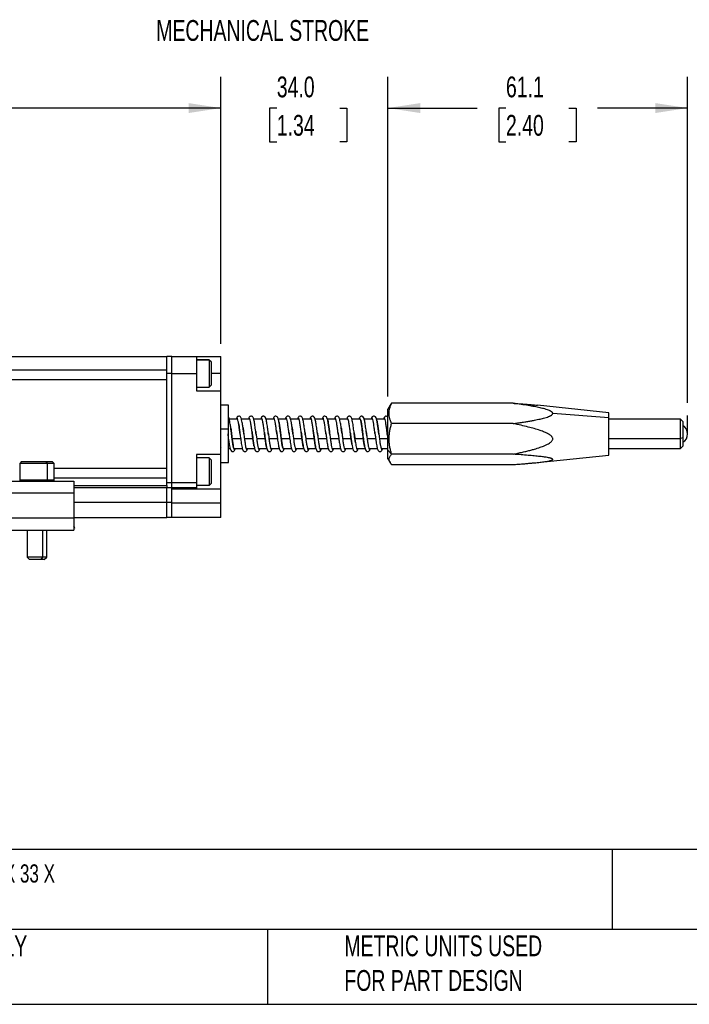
# Model space of a CAD drawing. Header units: millimetres. Extents: x 13 to 546, y 13 to 419.
# Tile 2 of 11: x 191 to 327, y 13 to 213. Entities that reach past the tile are written whole.
import ezdxf

# ---------------------------------------------------------------- set-up
doc = ezdxf.new("R2010")
doc.units = ezdxf.units.MM
doc.header["$LTSCALE"] = 2
doc.layers.add('DIMENSIONS', color=140, linetype='Continuous', lineweight=25)
doc.layers.add('TEXT', color=140, linetype='Continuous', lineweight=25)
doc.styles.add('SLDTEXTSTYLE0', font='TXT', dxfattribs={"width": 0.7})
doc.dimstyles.new('SLDDIMSTYLE0', dxfattribs={"dimtxt": 4.316016, "dimasz": 6.604, "dimexe": 0, "dimexo": 0.0625, "dimgap": 1.079004, "dimtad": 0, "dimtih": 1, "dimtoh": 1, "dimrnd": 1e-09, "dimzin": 12, "dimdsep": 46, "dimtxsty": 'SLDTEXTSTYLE0', "dimsah": 1, "dimcen": 0.09, "dimadec": 0, "dimazin": 3, "dimtfac": 1, "dimtofl": 0, "dimtmove": 0, "dimatfit": 3, "dimfxl": 0, "dimfrac": 2, "dimtolj": 1, "dimtzin": 12, "dimarcsym": 0})
doc.dimstyles.new('SLDDIMSTYLE1', dxfattribs={"dimtxt": 4.316016, "dimasz": 6.604, "dimexe": 0, "dimexo": 0.0625, "dimgap": 1.079004, "dimtad": 0, "dimtih": 1, "dimtoh": 1, "dimrnd": 1e-09, "dimzin": 4, "dimdsep": 46, "dimtxsty": 'SLDTEXTSTYLE0', "dimsah": 1, "dimcen": 0.09, "dimadec": 0, "dimazin": 1, "dimtfac": 1, "dimtmove": 0, "dimatfit": 0, "dimfxl": 0, "dimfrac": 2, "dimtolj": 1, "dimtzin": 12, "dimarcsym": 0})
doc.dimstyles.new('SLDDIMSTYLE2', dxfattribs={"dimtxt": 4.316016, "dimasz": 6.604, "dimexe": 0, "dimexo": 0.0625, "dimgap": 1.079004, "dimtad": 0, "dimtih": 1, "dimtoh": 1, "dimrnd": 1e-09, "dimzin": 4, "dimdsep": 46, "dimtxsty": 'SLDTEXTSTYLE0', "dimsah": 1, "dimcen": 0.09, "dimadec": 0, "dimazin": 1, "dimtfac": 1, "dimtofl": 0, "dimtmove": 0, "dimatfit": 3, "dimfxl": 0, "dimfrac": 2, "dimtolj": 1, "dimtzin": 12, "dimarcsym": 0})

# ---------------------------------------------------------------- blocks, each defined once
blk = doc.blocks.new('_D')
at = {"layer": 'DIMENSIONS'}
for p, q in [((265.82, 136.5), (265.82, 201.63)), ((326.88, 135.2), (326.88, 201.63)), ((265.82, 195.28), (284.02, 195.28)), ((289.87, 195.28), (288.42, 195.28)), ((288.42, 195.28), (288.42, 188.42)), ((302.7, 195.28), (304.15, 195.28)), ((304.15, 195.28), (304.15, 188.42)), ((326.88, 195.28), (308.54, 195.28)), ((288.42, 188.42), (289.87, 188.42)), ((304.15, 188.42), (302.7, 188.42))]:
    blk.add_line(p, q, dxfattribs=at)
for points in [[(265.82, 195.28), (272.43, 194.26), (272.43, 196.29)], [(326.88, 195.28), (320.28, 196.29), (320.28, 194.26)]]:
    blk.add_solid(points, dxfattribs=at)
at = {"layer": 'DIMENSIONS', "char_height": 4.233, "attachment_point": 1, "style": 'SLDTEXTSTYLE0'}
for s, insert in [('61.1', (289.87, 201.7)), ('2.40', (289.87, 193.88))]:
    blk.add_mtext(s, dxfattribs=dict(at, insert=insert))
blk = doc.blocks.new('_D_3')
at = {"layer": 'DIMENSIONS'}
for p, q in [((104.82, 147.24), (104.82, 201.63)), ((231.82, 147.24), (231.82, 201.63)), ((104.82, 195.28), (152.25, 195.28)), ((158.1, 195.28), (156.65, 195.28)), ((156.65, 195.28), (156.65, 188.42)), ((170.93, 195.28), (172.38, 195.28)), ((172.38, 195.28), (172.38, 188.42)), ((231.82, 195.28), (176.78, 195.28)), ((156.65, 188.42), (158.1, 188.42)), ((172.38, 188.42), (170.93, 188.42))]:
    blk.add_line(p, q, dxfattribs=at)
for points in [[(104.82, 195.28), (111.43, 194.26), (111.43, 196.29)], [(231.82, 195.28), (225.22, 196.29), (225.22, 194.26)]]:
    blk.add_solid(points, dxfattribs=at)
at = {"layer": 'DIMENSIONS', "char_height": 4.233, "attachment_point": 1, "style": 'SLDTEXTSTYLE0'}
for s, insert in [('127.0', (156.31, 201.7)), ('5.00', (158.1, 193.88))]:
    blk.add_mtext(s, dxfattribs=dict(at, insert=insert))
blk = doc.blocks.new('_D_4')
at = {"layer": 'DIMENSIONS'}
for p, q in [((231.82, 147.24), (231.82, 201.63)), ((265.82, 136.5), (265.82, 201.63)), ((231.82, 195.28), (219.12, 195.28)), ((243.19, 195.28), (241.74, 195.28)), ((241.74, 195.28), (241.74, 188.42)), ((256.02, 195.28), (257.47, 195.28)), ((257.47, 195.28), (257.47, 188.42)), ((265.82, 195.28), (278.52, 195.28)), ((241.74, 188.42), (243.19, 188.42)), ((257.47, 188.42), (256.02, 188.42))]:
    blk.add_line(p, q, dxfattribs=at)
for points in [[(231.82, 195.28), (225.22, 196.29), (225.22, 194.26)], [(265.82, 195.28), (272.43, 194.26), (272.43, 196.29)]]:
    blk.add_solid(points, dxfattribs=at)
at = {"layer": 'DIMENSIONS', "char_height": 4.233, "attachment_point": 1, "style": 'SLDTEXTSTYLE0'}
for s, insert in [('34.0', (243.19, 201.7)), ('1.34', (243.19, 193.88))]:
    blk.add_mtext(s, dxfattribs=dict(at, insert=insert))

msp = doc.modelspace()

# ---------------------------------------------------------------- linework, layer by layer
for p, q in [((115.824, 144.699), (220.824, 144.699)), ((220.824, 142.043), (220.824, 144.699)), ((221.824, 144.699), (220.824, 144.699)), ((221.824, 141.199), (221.824, 144.699)), ((221.824, 144.699), (226.824, 144.699)), ((221.824, 141.199), (221.824, 144.699)), ((226.824, 144.699), (226.824, 141.199)), ((226.824, 144.699), (231.824, 144.699)), ((231.824, 141.199), (231.824, 144.699)), ((229.424, 143.999), (226.824, 143.999)), ((229.424, 143.951), (226.824, 143.951)), ((229.824, 143.599), (229.424, 143.999)), ((229.424, 143.999), (229.424, 143.951)), ((229.424, 143.951), (229.424, 138.399)), ((229.824, 143.558), (229.424, 143.951)), ((229.824, 143.599), (229.824, 143.558)), ((229.824, 143.558), (229.824, 138.799)), ((220.824, 141.899), (115.824, 141.899)), ((220.824, 141.199), (220.824, 142.043)), ((220.824, 118.899), (220.824, 141.199)), ((221.824, 141.199), (220.824, 141.199)), ((221.824, 118.899), (221.824, 141.199)), ((221.824, 141.199), (226.824, 141.199)), ((221.824, 118.899), (221.824, 141.199)), ((226.824, 141.199), (226.824, 137.699)), ((231.824, 141.199), (229.824, 141.199)), ((231.824, 137.699), (231.824, 141.199)), ((220.824, 139.899), (115.824, 139.899)), ((229.424, 138.399), (229.824, 138.799)), ((226.824, 138.399), (229.424, 138.399)), ((226.824, 137.699), (231.824, 137.699)), ((231.824, 124.699), (231.824, 137.699)), ((233.324, 134.749), (231.824, 134.749)), ((233.324, 129.957), (233.324, 134.749)), ((266.275, 134.736), (265.824, 133.956)), ((266.571, 135.14), (266.287, 134.729)), ((291.312, 135.14), (266.571, 135.14)), ((310.824, 133.199), (296.27, 134.728)), ((265.824, 125.605), (265.824, 133.956)), ((310.824, 132.162), (299.407, 133.072)), ((310.824, 132.162), (310.824, 133.199)), ((235.146, 131.899), (233.499, 131.899)), ((237.646, 131.899), (236.001, 131.899)), ((240.146, 131.899), (238.494, 131.899)), ((240.276, 131.765), (240.274, 131.749)), ((242.646, 131.899), (240.998, 131.899)), ((245.146, 131.899), (243.495, 131.899)), ((247.646, 131.899), (246.001, 131.899)), ((250.146, 131.899), (248.482, 131.899)), ((252.646, 131.899), (251, 131.899)), ((255.146, 131.899), (253.493, 131.899)), ((257.646, 131.899), (256.003, 131.899)), ((260.146, 131.899), (258.494, 131.899)), ((262.646, 131.899), (260.991, 131.899)), ((265.146, 131.899), (263.491, 131.899)), ((291.312, 131.004), (266.571, 131.004)), ((310.824, 124.599), (310.824, 132.162)), ((325.394, 131.899), (310.824, 131.899)), ((325.894, 131.399), (325.394, 131.899)), ((325.394, 127.947), (325.394, 131.899)), ((325.894, 131.399), (325.894, 128.106)), ((231.824, 129.957), (233.324, 129.957)), ((233.324, 123.049), (233.324, 129.957)), ((233.962, 129.027), (233.899, 129.52)), ((233.989, 128.805), (233.962, 129.027)), ((236.461, 129.034), (236.345, 129.932)), ((236.475, 128.918), (236.461, 129.034)), ((238.15, 129.32), (238.192, 128.973)), ((238.192, 128.973), (238.287, 128.242)), ((238.957, 129.063), (238.91, 129.417)), ((238.996, 128.749), (238.957, 129.063)), ((240.669, 129.161), (240.694, 128.96)), ((240.694, 128.96), (240.725, 128.719)), ((241.507, 128.663), (241.459, 129.05)), ((243.124, 129.522), (243.197, 128.94)), ((243.238, 128.611), (243.183, 129.055)), ((243.961, 129.03), (243.909, 129.442)), ((243.99, 128.795), (243.961, 129.03)), ((245.656, 129.268), (245.697, 128.939)), ((245.708, 128.845), (245.656, 129.268)), ((246.461, 129.03), (246.353, 129.869)), ((246.485, 128.836), (246.461, 129.03)), ((248.161, 129.229), (248.193, 128.972)), ((248.193, 128.972), (248.295, 128.175)), ((248.957, 129.062), (248.922, 129.324)), ((249, 128.722), (248.957, 129.062)), ((250.604, 129.688), (250.694, 128.964)), ((250.694, 128.964), (250.737, 128.625)), ((251.52, 128.562), (251.458, 129.054)), ((253.137, 129.421), (253.196, 128.943)), ((253.961, 129.034), (253.92, 129.358)), ((253.99, 128.8), (253.961, 129.034)), ((255.657, 129.265), (255.697, 128.936)), ((255.697, 128.936), (255.734, 128.659)), ((256.462, 129.027), (256.363, 129.798)), ((258.171, 129.151), (258.193, 128.969)), ((258.193, 128.969), (258.304, 128.11)), ((260.665, 129.195), (260.693, 128.968)), ((260.693, 128.968), (260.748, 128.538)), ((261.419, 129.376), (261.473, 128.938)), ((261.53, 128.482), (261.458, 129.058)), ((263.152, 129.296), (263.196, 128.945)), ((263.961, 129.035), (263.931, 129.265)), ((263.987, 128.824), (263.961, 129.035)), ((265.619, 129.571), (265.697, 128.935)), ((265.697, 128.935), (265.746, 128.57)), ((265.746, 128.57), (265.824, 127.987)), ((234.099, 127.947), (235.832, 127.947)), ((236.595, 127.947), (238.323, 127.947)), ((239.097, 127.947), (240.823, 127.947)), ((241.598, 127.947), (243.327, 127.947)), ((244.099, 127.947), (245.831, 127.947)), ((246.595, 127.947), (248.323, 127.947)), ((249.098, 127.947), (250.823, 127.947)), ((251.599, 127.947), (253.323, 127.947)), ((254.099, 127.947), (255.83, 127.947)), ((256.595, 127.947), (258.323, 127.947)), ((259.099, 127.947), (260.823, 127.947)), ((261.599, 127.947), (263.323, 127.947)), ((264.099, 127.947), (265.824, 127.947)), ((310.824, 127.947), (325.394, 127.947)), ((325.894, 128.106), (325.394, 127.947)), ((325.394, 125.899), (325.394, 127.947)), ((325.394, 125.899), (325.894, 126.399)), ((325.894, 128.106), (325.894, 126.399)), ((226.824, 124.699), (226.824, 118.899)), ((231.824, 124.699), (226.824, 124.699)), ((231.824, 117.734), (231.824, 124.699)), ((231.906, 126.028), (231.908, 126.045)), ((233.324, 125.899), (233.686, 125.899)), ((234.536, 125.899), (236.18, 125.899)), ((237.036, 125.899), (238.679, 125.899)), ((239.536, 125.899), (241.186, 125.899)), ((241.905, 126.026), (241.911, 126.041)), ((242.036, 125.899), (243.687, 125.899)), ((244.536, 125.899), (246.182, 125.899)), ((247.036, 125.899), (248.673, 125.899)), ((249.536, 125.899), (251.188, 125.899)), ((252.036, 125.899), (253.688, 125.899)), ((254.536, 125.899), (256.181, 125.899)), ((257.036, 125.899), (258.675, 125.899)), ((259.536, 125.899), (261.189, 125.899)), ((262.036, 125.899), (263.688, 125.899)), ((264.536, 125.899), (265.824, 125.899)), ((265.824, 125.605), (266.571, 124.763)), ((265.824, 123.841), (265.824, 125.605)), ((291.312, 124.763), (266.571, 124.763)), ((296.27, 123.069), (310.824, 124.599)), ((310.824, 125.899), (325.394, 125.899)), ((191.224, 123.299), (190.824, 122.899)), ((190.824, 122.899), (190.824, 119.499)), ((196.416, 122.899), (190.824, 122.899)), ((191.224, 123.299), (196.177, 123.299)), ((196.177, 123.299), (196.416, 122.899)), ((196.177, 123.299), (197.424, 123.299)), ((196.416, 122.899), (196.416, 119.499)), ((197.824, 122.899), (196.416, 122.899)), ((197.824, 122.899), (197.424, 123.299)), ((197.824, 119.499), (197.824, 122.899)), ((229.424, 123.998), (226.824, 123.998)), ((229.424, 123.998), (229.424, 118.399)), ((229.824, 123.598), (229.424, 123.998)), ((229.824, 123.598), (229.824, 118.799)), ((231.824, 123.049), (233.324, 123.049)), ((265.824, 123.841), (266.275, 123.062)), ((266.571, 122.657), (291.312, 122.657)), ((197.824, 121.899), (220.824, 121.899)), ((186.824, 119.299), (201.824, 119.299)), ((190.824, 119.499), (191.024, 119.299)), ((196.416, 119.499), (190.824, 119.499)), ((196.296, 119.299), (196.416, 119.499)), ((197.824, 119.499), (196.416, 119.499)), ((197.624, 119.299), (197.824, 119.499)), ((220.824, 119.899), (197.824, 119.899)), ((201.824, 119.299), (201.824, 116.799)), ((201.824, 118.399), (220.824, 118.399)), ((221.824, 118.899), (220.824, 118.899)), ((220.824, 118.463), (220.824, 118.899)), ((220.824, 118.399), (220.824, 118.463)), ((220.824, 118.399), (220.824, 117.899)), ((226.824, 118.899), (221.824, 118.899)), ((221.824, 117.899), (221.824, 118.899)), ((221.824, 117.899), (221.824, 118.899)), ((226.824, 118.899), (226.824, 117.899)), ((229.424, 118.399), (226.824, 118.399)), ((229.824, 118.799), (229.424, 118.399)), ((201.824, 116.799), (186.824, 116.799)), ((220.824, 117.899), (201.824, 117.899)), ((201.824, 116.799), (201.824, 111.799)), ((221.824, 117.899), (220.824, 117.899)), ((220.824, 114.899), (220.824, 117.899)), ((226.824, 117.899), (221.824, 117.899)), ((221.824, 117.734), (221.824, 117.899)), ((221.824, 117.734), (226.824, 117.734)), ((221.824, 114.899), (221.824, 117.734)), ((226.824, 117.899), (226.824, 117.734)), ((226.824, 117.734), (231.824, 117.734)), ((231.824, 114.873), (231.824, 117.734)), ((220.824, 114.899), (201.824, 114.899)), ((220.824, 111.899), (220.824, 114.899)), ((221.824, 114.899), (220.824, 114.899)), ((221.824, 111.899), (221.824, 114.899)), ((221.824, 111.873), (221.824, 114.873)), ((221.824, 114.873), (231.824, 114.873)), ((231.824, 111.873), (231.824, 114.873)), ((186.824, 111.799), (201.824, 111.799)), ((201.824, 111.899), (220.824, 111.899)), ((201.824, 111.799), (201.824, 109.299)), ((221.824, 111.899), (220.824, 111.899)), ((231.824, 111.873), (221.824, 111.873)), ((186.824, 109.299), (201.824, 109.299)), ((192.324, 109.299), (192.324, 103.799)), ((195.52, 103.799), (195.52, 109.299)), ((196.324, 103.799), (196.324, 109.299)), ((201.194, 109.299), (201.245, 109.232)), ((201.245, 109.232), (201.332, 109.299)), ((202.038, 109.841), (201.824, 110.119)), ((201.824, 109.677), (202.038, 109.841)), ((192.324, 103.799), (192.824, 103.299)), ((195.52, 103.799), (192.324, 103.799)), ((195.221, 103.299), (192.824, 103.299)), ((195.221, 103.299), (195.52, 103.799)), ((195.824, 103.299), (195.221, 103.299)), ((196.324, 103.799), (195.52, 103.799)), ((195.824, 103.299), (196.324, 103.799))]:
    msp.add_line(p, q)
msp.add_arc((324.894, 128.899), 1.985, 300.25029, 59.74971)
for points, knots in [([(266.571, 131.004), (266.534, 131.091), (266.46, 131.263), (266.364, 131.52), (266.28, 131.773), (266.186, 132.115), (266.103, 132.546), (266.069, 133.07), (266.102, 133.593), (266.202, 134.113), (266.357, 134.63), (266.499, 134.968), (266.571, 135.14)], [0, 0, 0, 0, 0.0644434, 0.1273046, 0.188926, 0.2496985, 0.3754036, 0.4990711, 0.6234816, 0.7497102, 0.8722988, 1, 1, 1, 1]), ([(299.407, 133.072), (299.406, 133.088), (299.405, 133.118), (299.391, 133.164), (299.37, 133.21), (299.34, 133.255), (299.302, 133.301), (299.242, 133.36), (299.151, 133.43), (299.031, 133.505), (298.897, 133.575), (298.667, 133.681), (298.291, 133.822), (297.646, 134.017), (296.757, 134.234), (295.631, 134.463), (294.339, 134.691), (292.891, 134.919), (291.859, 135.064), (291.312, 135.14)], [0, 0, 0, 0, 0.0078059, 0.0157281, 0.0238742, 0.0323436, 0.0412245, 0.0505936, 0.0685385, 0.0884285, 0.1061992, 0.1261976, 0.1829365, 0.2510668, 0.3641921, 0.5008821, 0.646167, 0.8125051, 1, 1, 1, 1]), ([(291.312, 135.14), (291.648, 135.117), (292.298, 135.071), (293.238, 135), (294.107, 134.93), (294.908, 134.861), (295.622, 134.795), (296.067, 134.749), (296.27, 134.728)], [0, 0, 0, 0, 0.2017538, 0.3901251, 0.5651451, 0.726853, 0.8752984, 1, 1, 1, 1]), ([(236.345, 129.932), (236.33, 130.052), (236.269, 130.533), (236.164, 131.19), (236.043, 131.787), (235.943, 132.113), (235.835, 132.334), (235.602, 132.515), (235.297, 132.496), (235.081, 132.316), (234.986, 132.145), (234.938, 131.931), (234.93, 131.899)], [0, 0, 0, 0, 0.0600487, 0.2391465, 0.3845748, 0.4985139, 0.5923279, 0.6726423, 0.7477807, 0.821726, 0.9728134, 1, 1, 1, 1]), ([(238.91, 129.417), (238.88, 129.642), (238.799, 130.255), (238.67, 131.154), (238.5, 131.982), (238.314, 132.364), (238.099, 132.501), (237.85, 132.503), (237.706, 132.425), (237.574, 132.276), (237.493, 132.119), (237.45, 131.945), (237.441, 131.909)], [0, 0, 0, 0, 0.1007308, 0.2744568, 0.4635968, 0.6527046, 0.7126882, 0.7514229, 0.8025429, 0.8729902, 0.9734288, 1, 1, 1, 1]), ([(241.459, 129.05), (241.428, 129.299), (241.368, 129.784), (241.243, 130.642), (241.121, 131.478), (240.947, 132.125), (240.79, 132.408), (240.569, 132.495), (240.408, 132.511), (240.101, 132.396), (240.034, 132.227), (239.958, 131.967), (239.938, 131.899)], [0, 0, 0, 0, 0.1058803, 0.20638162, 0.38231189, 0.5477753, 0.69683946, 0.72484044, 0.74873415, 0.79797757, 0.94701377, 1, 1, 1, 1]), ([(243.909, 129.442), (243.885, 129.634), (243.825, 130.118), (243.725, 130.779), (243.631, 131.355), (243.532, 131.839), (243.418, 132.207), (243.213, 132.486), (242.836, 132.518), (242.53, 132.283), (242.476, 132.058), (242.442, 131.914)], [0, 0, 0, 0, 0.08796786, 0.22128295, 0.33163095, 0.4233666, 0.57652909, 0.70350905, 0.77844542, 0.85826211, 1, 1, 1, 1]), ([(246.353, 129.869), (246.337, 129.998), (246.276, 130.479), (246.172, 131.139), (246.054, 131.74), (245.957, 132.078), (245.849, 132.315), (245.617, 132.511), (245.309, 132.501), (245.086, 132.325), (244.99, 132.153), (244.941, 131.942), (244.931, 131.899)], [0, 0, 0, 0, 0.063235, 0.2368279, 0.3785338, 0.4914678, 0.5866955, 0.6704635, 0.7484381, 0.8204908, 0.9633445, 1, 1, 1, 1]), ([(248.922, 129.324), (248.892, 129.554), (248.813, 130.151), (248.687, 131.03), (248.531, 131.86), (248.368, 132.283), (248.185, 132.461), (247.992, 132.512), (247.744, 132.473), (247.612, 132.328), (247.507, 132.159), (247.461, 131.978), (247.45, 131.932)], [0, 0, 0, 0, 0.10223652, 0.26516301, 0.44094622, 0.62655015, 0.6962907, 0.74485174, 0.76758431, 0.86494816, 0.96631938, 1, 1, 1, 1]), ([(251.458, 129.054), (251.429, 129.289), (251.373, 129.751), (251.251, 130.586), (251.129, 131.431), (250.953, 132.11), (250.796, 132.399), (250.587, 132.489), (250.443, 132.512), (250.14, 132.432), (250.053, 132.255), (249.967, 131.979), (249.94, 131.891)], [0, 0, 0, 0, 0.0995498, 0.1956391, 0.3691035, 0.5376185, 0.6911948, 0.7178592, 0.7391925, 0.7834625, 0.9306083, 1, 1, 1, 1]), ([(253.92, 129.358), (253.894, 129.566), (253.833, 130.057), (253.705, 130.91), (253.576, 131.696), (253.422, 132.193), (253.229, 132.478), (252.849, 132.521), (252.526, 132.29), (252.473, 132.066), (252.437, 131.916)], [0, 0, 0, 0, 0.093961, 0.2212689, 0.4173471, 0.5723318, 0.7028366, 0.7738889, 0.84844, 1, 1, 1, 1]), ([(256.363, 129.798), (256.346, 129.933), (256.286, 130.404), (256.185, 131.052), (256.076, 131.646), (255.959, 132.074), (255.837, 132.414), (255.415, 132.532), (255.128, 132.39), (255.007, 132.198), (254.951, 131.967), (254.935, 131.899)], [0, 0, 0, 0, 0.0655632, 0.2299797, 0.3625997, 0.4680743, 0.6425275, 0.7212127, 0.7956028, 0.9398733, 1, 1, 1, 1]), ([(258.958, 129.059), (258.935, 129.235), (258.887, 129.614), (258.801, 130.209), (258.718, 130.803), (258.629, 131.362), (258.522, 131.85), (258.407, 132.192), (258.288, 132.378), (258.141, 132.473), (257.992, 132.51), (257.84, 132.492), (257.68, 132.41), (257.561, 132.288), (257.506, 132.079), (257.483, 131.992)], [0, 0, 0, 0, 0.07759632, 0.16716238, 0.26745479, 0.37224937, 0.48307506, 0.59966334, 0.69747588, 0.7354379, 0.76683515, 0.79843853, 0.83646348, 0.93203487, 1, 1, 1, 1]), ([(261.458, 129.058), (261.431, 129.277), (261.377, 129.713), (261.26, 130.52), (261.139, 131.36), (260.974, 132.058), (260.804, 132.378), (260.587, 132.502), (260.338, 132.501), (260.198, 132.417), (260.059, 132.244), (259.976, 132.065), (259.933, 131.881), (259.928, 131.858)], [0, 0, 0, 0, 0.0920679, 0.1826001, 0.3512571, 0.5152917, 0.6660181, 0.7158523, 0.7516636, 0.8047239, 0.8816035, 0.9854581, 1, 1, 1, 1]), ([(263.931, 129.265), (263.903, 129.492), (263.842, 129.992), (263.713, 130.858), (263.586, 131.654), (263.425, 132.18), (263.245, 132.469), (262.864, 132.525), (262.519, 132.286), (262.479, 132.124), (262.427, 131.905), (262.426, 131.899)], [0, 0, 0, 0, 0.0999931, 0.2205693, 0.4104376, 0.5659992, 0.6989526, 0.7655755, 0.8343626, 0.9956531, 1, 1, 1, 1]), ([(265.824, 132.243), (265.801, 132.302), (265.75, 132.434), (265.479, 132.528), (265.179, 132.442), (265.015, 132.222), (264.956, 131.98), (264.937, 131.899)], [0, 0, 0, 0, 0.14537343, 0.32230261, 0.49421416, 0.83070301, 1, 1, 1, 1]), ([(291.312, 131.004), (291.648, 131.051), (292.299, 131.141), (293.238, 131.281), (294.108, 131.419), (294.908, 131.554), (295.811, 131.718), (296.764, 131.913), (297.654, 132.13), (298.299, 132.325), (298.671, 132.465), (298.897, 132.569), (299.023, 132.635), (299.138, 132.706), (299.237, 132.78), (299.314, 132.854), (299.367, 132.926), (299.401, 132.999), (299.405, 133.048), (299.407, 133.072)], [0, 0, 0, 0, 0.115244, 0.2228424, 0.3228132, 0.4151787, 0.4999673, 0.6367159, 0.7499344, 0.818052, 0.8748341, 0.8936492, 0.9105765, 0.929192, 0.9463142, 0.9611226, 0.974775, 0.987602, 1, 1, 1, 1]), ([(233.899, 129.52), (233.877, 129.698), (233.817, 130.18), (233.715, 130.845), (233.618, 131.441), (233.505, 131.918), (233.45, 132.189), (233.329, 132.305), (233.324, 132.309)], [0, 0, 0, 0, 0.1352309, 0.3668951, 0.560626, 0.7233736, 0.990165, 1, 1, 1, 1]), ([(235.399, 131.095), (235.381, 131.206), (235.324, 131.569), (235.22, 131.947), (235.103, 132.151), (235.005, 132.122), (234.953, 131.941), (234.94, 131.899)], [0, 0, 0, 0, 0.1177461, 0.3857729, 0.650362, 0.9184064, 1, 1, 1, 1]), ([(235.703, 128.887), (235.666, 129.194), (235.588, 129.831), (235.483, 130.607), (235.421, 130.967), (235.399, 131.095)], [0, 0, 0, 0, 0.3757335, 0.7789829, 1, 1, 1, 1]), ([(235.419, 131.01), (235.449, 130.815), (235.505, 130.453), (235.603, 129.711), (235.664, 129.208), (235.696, 128.944)], [0, 0, 0, 0, 0.3569479, 0.6630313, 1, 1, 1, 1]), ([(238.176, 129.116), (238.168, 129.178), (238.12, 129.568), (238.03, 130.268), (237.909, 131.1), (237.786, 131.728), (237.664, 132.084), (237.549, 132.168), (237.475, 131.99), (237.441, 131.909)], [0, 0, 0, 0, 0.0311713, 0.1978442, 0.3639012, 0.5304028, 0.6966485, 0.8629608, 1, 1, 1, 1]), ([(240.669, 129.161), (240.645, 129.364), (240.58, 129.897), (240.469, 130.687), (240.352, 131.431), (240.225, 131.939), (240.108, 132.147), (240.009, 132.127), (239.955, 131.945), (239.941, 131.899)], [0, 0, 0, 0, 0.103432, 0.2721685, 0.4387465, 0.6074972, 0.7740703, 0.9428162, 1, 1, 1, 1]), ([(243.183, 129.055), (243.175, 129.124), (243.126, 129.521), (243.035, 130.232), (242.913, 131.07), (242.791, 131.708), (242.669, 132.076), (242.553, 132.171), (242.477, 131.995), (242.442, 131.914)], [0, 0, 0, 0, 0.03466483, 0.19965092, 0.36432149, 0.529123, 0.69398802, 0.85859522, 1, 1, 1, 1]), ([(243.63, 131.342), (243.646, 131.267), (243.703, 130.999), (243.8, 130.307), (243.905, 129.498), (243.968, 128.982), (243.991, 128.795)], [0, 0, 0, 0, 0.1324018, 0.4703288, 0.8089032, 1, 1, 1, 1]), ([(245.656, 129.268), (245.637, 129.422), (245.579, 129.906), (245.474, 130.653), (245.357, 131.406), (245.23, 131.924), (245.113, 132.145), (245.012, 132.131), (244.957, 131.949), (244.942, 131.899)], [0, 0, 0, 0, 0.0798501, 0.2518935, 0.4217174, 0.5937592, 0.7635948, 0.9356157, 1, 1, 1, 1]), ([(248.18, 129.084), (248.174, 129.13), (248.127, 129.504), (248.04, 130.195), (247.918, 131.04), (247.796, 131.687), (247.673, 132.068), (247.553, 132.173), (247.471, 131.99), (247.43, 131.899)], [0, 0, 0, 0, 0.0231315, 0.1862409, 0.3493504, 0.5122669, 0.6755561, 0.8382938, 1, 1, 1, 1]), ([(247.776, 131.773), (247.772, 131.774), (247.765, 131.775), (247.772, 131.749), (247.773, 131.742)], [0, 0, 0, 0, 0.7307816, 1, 1, 1, 1]), ([(250.666, 129.187), (250.646, 129.355), (250.585, 129.854), (250.479, 130.62), (250.362, 131.38), (250.235, 131.908), (250.117, 132.142), (250.015, 132.134), (249.957, 131.948), (249.94, 131.891)], [0, 0, 0, 0, 0.0857812, 0.2548797, 0.4218048, 0.590886, 0.7578392, 0.9268841, 1, 1, 1, 1]), ([(253.22, 128.759), (253.202, 128.901), (253.144, 129.37), (253.045, 130.159), (252.922, 131.01), (252.801, 131.666), (252.678, 132.058), (252.558, 132.175), (252.477, 132.002), (252.437, 131.916)], [0, 0, 0, 0, 0.0676968, 0.2236226, 0.3798472, 0.5355989, 0.6919813, 0.8475768, 1, 1, 1, 1]), ([(253.562, 131.683), (253.563, 131.679), (253.605, 131.555), (253.687, 131.061), (253.81, 130.25), (253.91, 129.445), (253.971, 128.958), (253.99, 128.8)], [0, 0, 0, 0, 0.0097575, 0.2936941, 0.5784926, 0.8627465, 1, 1, 1, 1]), ([(255.657, 129.265), (255.641, 129.394), (255.585, 129.853), (255.484, 130.585), (255.366, 131.354), (255.24, 131.892), (255.122, 132.138), (255.019, 132.14), (254.961, 131.956), (254.943, 131.899)], [0, 0, 0, 0, 0.06681425, 0.23891391, 0.40883722, 0.58090325, 0.75087178, 0.92288501, 1, 1, 1, 1]), ([(258.184, 129.042), (258.18, 129.077), (258.135, 129.437), (258.05, 130.122), (257.927, 130.979), (257.806, 131.643), (257.682, 132.056), (257.563, 132.145), (257.477, 132.076), (257.434, 131.907), (257.432, 131.899)], [0, 0, 0, 0, 0.017121, 0.1791933, 0.3418667, 0.5037734, 0.6665961, 0.8283558, 0.99131, 1, 1, 1, 1]), ([(260.665, 129.195), (260.648, 129.334), (260.591, 129.804), (260.489, 130.551), (260.371, 131.327), (260.245, 131.876), (260.127, 132.134), (260.022, 132.143), (259.962, 131.959), (259.943, 131.899)], [0, 0, 0, 0, 0.07137831, 0.241404, 0.40934147, 0.57931814, 0.74731681, 0.91722553, 1, 1, 1, 1]), ([(260.278, 131.732), (260.281, 131.713), (260.289, 131.664), (260.385, 131.309), (260.47, 130.708), (260.581, 129.894), (260.639, 129.413), (260.665, 129.195)], [0, 0, 0, 0, 0.09313373, 0.23611518, 0.59292289, 0.81599753, 1, 1, 1, 1]), ([(263.21, 128.841), (263.198, 128.929), (263.146, 129.344), (263.055, 130.085), (262.931, 130.948), (262.812, 131.621), (262.687, 132.045), (262.568, 132.148), (262.48, 132.082), (262.437, 131.912), (262.433, 131.899)], [0, 0, 0, 0, 0.04276793, 0.19971196, 0.3574954, 0.51429399, 0.67220775, 0.82887904, 0.98690573, 1, 1, 1, 1]), ([(263.57, 131.648), (263.572, 131.642), (263.615, 131.509), (263.696, 131.001), (263.82, 130.176), (263.916, 129.399), (263.972, 128.948), (263.987, 128.824)], [0, 0, 0, 0, 0.01360434, 0.30471038, 0.59764478, 0.88902085, 1, 1, 1, 1]), ([(265.66, 129.24), (265.647, 129.351), (265.593, 129.793), (265.494, 130.516), (265.376, 131.3), (265.25, 131.859), (265.132, 132.13), (265.026, 132.147), (264.964, 131.962), (264.943, 131.899)], [0, 0, 0, 0, 0.0575121, 0.2287902, 0.3980541, 0.569267, 0.7386092, 0.9097377, 1, 1, 1, 1]), ([(266.571, 124.763), (266.534, 124.894), (266.46, 125.153), (266.364, 125.54), (266.28, 125.923), (266.186, 126.439), (266.103, 127.09), (266.069, 127.879), (266.102, 128.67), (266.202, 129.453), (266.357, 130.234), (266.499, 130.744), (266.571, 131.004)], [0, 0, 0, 0, 0.0644434, 0.1273046, 0.188926, 0.2496985, 0.3754036, 0.4990711, 0.6234816, 0.7497102, 0.8722988, 1, 1, 1, 1]), ([(291.312, 124.763), (291.648, 124.833), (292.298, 124.969), (293.238, 125.18), (294.107, 125.388), (294.908, 125.592), (295.811, 125.84), (296.766, 126.134), (297.657, 126.462), (298.302, 126.758), (298.727, 126.999), (299.034, 127.226), (299.243, 127.438), (299.377, 127.659), (299.422, 127.888), (299.374, 128.111), (299.269, 128.286), (299.144, 128.431), (298.981, 128.583), (298.705, 128.781), (298.283, 129.019), (297.638, 129.312), (296.751, 129.638), (295.627, 129.983), (294.338, 130.326), (292.89, 130.671), (291.859, 130.889), (291.312, 131.004)], [0, 0, 0, 0, 0.0576243, 0.1114264, 0.1614151, 0.2076016, 0.2500001, 0.3185076, 0.3752051, 0.4093287, 0.4377549, 0.4572543, 0.4735224, 0.4878303, 0.5005065, 0.51239, 0.5257636, 0.5347375, 0.5446734, 0.5634545, 0.5918912, 0.6260156, 0.6824265, 0.7505146, 0.8231436, 0.9062882, 1, 1, 1, 1]), ([(233.197, 128.937), (233.223, 128.728), (233.276, 128.312), (233.389, 127.511), (233.511, 126.615), (233.684, 125.805), (233.867, 125.432), (234.082, 125.297), (234.332, 125.294), (234.474, 125.372), (234.605, 125.523), (234.688, 125.682), (234.731, 125.857), (234.74, 125.892)], [0, 0, 0, 0, 0.0867034, 0.1726038, 0.3372091, 0.5100633, 0.6795791, 0.7338628, 0.7692456, 0.8168872, 0.882618, 0.9762942, 1, 1, 1, 1]), ([(233.833, 130.039), (233.859, 129.839), (233.912, 129.443), (233.964, 129.015), (233.99, 128.805)], [0, 0, 0, 0, 0.507598, 1, 1, 1, 1]), ([(234.403, 126.058), (234.403, 126.064), (234.403, 126.087), (234.364, 126.234), (234.275, 126.637), (234.178, 127.292), (234.074, 128.117), (234.016, 128.589), (233.989, 128.805)], [0, 0, 0, 0, 0.0399491, 0.1593103, 0.2936928, 0.6265217, 0.829801, 1, 1, 1, 1]), ([(233.99, 128.805), (234.004, 128.685), (234.059, 128.236), (234.158, 127.483), (234.277, 126.658), (234.402, 126.042), (234.521, 125.7), (234.637, 125.63), (234.709, 125.812), (234.74, 125.892)], [0, 0, 0, 0, 0.05896422, 0.22221014, 0.38417171, 0.54753436, 0.70938321, 0.87284453, 1, 1, 1, 1]), ([(235.696, 128.944), (235.717, 128.78), (235.764, 128.42), (235.848, 127.838), (235.928, 127.229), (236.015, 126.64), (236.116, 126.122), (236.211, 125.746), (236.312, 125.519), (236.455, 125.372), (236.617, 125.295), (236.796, 125.292), (236.976, 125.365), (237.11, 125.496), (237.164, 125.683), (237.19, 125.774)], [0, 0, 0, 0, 0.0713326, 0.1564049, 0.2532987, 0.3563196, 0.4649857, 0.5767528, 0.6775001, 0.7214342, 0.762005, 0.8016974, 0.8417804, 0.9233386, 1, 1, 1, 1]), ([(236.304, 130.245), (236.321, 130.128), (236.376, 129.743), (236.429, 129.297), (236.466, 128.986)], [0, 0, 0, 0, 0.30409046, 1, 1, 1, 1]), ([(236.466, 128.986), (236.469, 128.965), (236.512, 128.618), (236.6, 127.93), (236.718, 127.032), (236.844, 126.31), (236.962, 125.822), (237.088, 125.644), (237.177, 125.679), (237.23, 125.86), (237.241, 125.899)], [0, 0, 0, 0, 0.0103793, 0.1690028, 0.3257805, 0.4843406, 0.6411939, 0.799673, 0.9566202, 1, 1, 1, 1]), ([(238.564, 126.388), (238.549, 126.456), (238.492, 126.706), (238.398, 127.376), (238.281, 128.249), (238.208, 128.848), (238.176, 129.116)], [0, 0, 0, 0, 0.1181956, 0.4309584, 0.7457766, 1, 1, 1, 1]), ([(238.914, 129.417), (238.915, 129.408), (238.943, 129.196), (238.97, 128.967), (238.997, 128.749)], [0, 0, 0, 0, 0.0425356, 1, 1, 1, 1]), ([(238.997, 128.749), (239.011, 128.635), (239.065, 128.191), (239.162, 127.447), (239.282, 126.629), (239.407, 126.022), (239.526, 125.692), (239.641, 125.633), (239.711, 125.819), (239.742, 125.899)], [0, 0, 0, 0, 0.0566537, 0.2209684, 0.3842104, 0.5486578, 0.7117705, 0.8763324, 1, 1, 1, 1]), ([(241.211, 125.825), (241.209, 125.828), (241.165, 125.88), (241.084, 126.253), (240.958, 126.922), (240.84, 127.808), (240.74, 128.589), (240.684, 129.038), (240.669, 129.161)], [0, 0, 0, 0, 0.0153846, 0.2390524, 0.465324, 0.688906, 0.9152471, 1, 1, 1, 1]), ([(240.725, 128.719), (240.754, 128.492), (240.817, 127.992), (240.914, 127.297), (241.006, 126.7), (241.105, 126.139), (241.246, 125.65), (241.396, 125.355), (241.768, 125.269), (242.127, 125.451), (242.171, 125.615), (242.236, 125.856), (242.248, 125.899)], [0, 0, 0, 0, 0.09721726, 0.21350749, 0.31331658, 0.40002017, 0.55813713, 0.70058404, 0.75850853, 0.81539304, 0.96726792, 1, 1, 1, 1]), ([(241.451, 129.11), (241.461, 129.034), (241.51, 128.633), (241.605, 127.892), (241.722, 126.999), (241.849, 126.286), (241.967, 125.808), (242.093, 125.644), (242.181, 125.685), (242.232, 125.864), (242.242, 125.899)], [0, 0, 0, 0, 0.03599015, 0.19136605, 0.344848, 0.50017622, 0.65371711, 0.80898036, 0.96259826, 1, 1, 1, 1]), ([(243.197, 128.94), (243.225, 128.717), (243.28, 128.278), (243.396, 127.453), (243.519, 126.564), (243.69, 125.786), (243.869, 125.429), (244.085, 125.297), (244.334, 125.295), (244.476, 125.374), (244.608, 125.531), (244.692, 125.696), (244.736, 125.874), (244.744, 125.906)], [0, 0, 0, 0, 0.0919453, 0.1811691, 0.3468635, 0.5154781, 0.6781063, 0.7306952, 0.7659052, 0.8146601, 0.8828173, 0.9787088, 1, 1, 1, 1]), ([(244.396, 126.041), (244.401, 126.045), (244.412, 126.057), (244.372, 126.198), (244.283, 126.592), (244.184, 127.245), (244.078, 128.087), (244.018, 128.573), (243.99, 128.795)], [0, 0, 0, 0, 0.0692405, 0.1828868, 0.3107484, 0.6336654, 0.832937, 1, 1, 1, 1]), ([(243.991, 128.795), (244.009, 128.653), (244.067, 128.18), (244.167, 127.411), (244.287, 126.6), (244.411, 126.003), (244.531, 125.685), (244.645, 125.637), (244.715, 125.826), (244.744, 125.906)], [0, 0, 0, 0, 0.0702055, 0.2326728, 0.3943226, 0.556936, 0.7184422, 0.8811839, 1, 1, 1, 1]), ([(245.697, 128.939), (245.72, 128.76), (245.77, 128.377), (245.857, 127.771), (245.937, 127.159), (246.026, 126.578), (246.128, 126.07), (246.226, 125.705), (246.33, 125.493), (246.474, 125.358), (246.635, 125.292), (246.807, 125.295), (246.983, 125.371), (247.111, 125.5), (247.166, 125.693), (247.192, 125.783)], [0, 0, 0, 0, 0.07762113, 0.16610628, 0.26331867, 0.36638095, 0.47490438, 0.58647659, 0.68572374, 0.72760885, 0.76523582, 0.80235775, 0.84152818, 0.92622627, 1, 1, 1, 1]), ([(246.31, 130.201), (246.329, 130.074), (246.383, 129.689), (246.436, 129.247), (246.471, 128.952)], [0, 0, 0, 0, 0.3313354, 1, 1, 1, 1]), ([(246.471, 128.952), (246.475, 128.916), (246.52, 128.553), (246.61, 127.854), (246.727, 126.966), (246.854, 126.262), (246.972, 125.795), (247.098, 125.643), (247.184, 125.69), (247.234, 125.868), (247.243, 125.899)], [0, 0, 0, 0, 0.01762824, 0.17681839, 0.33400514, 0.49316123, 0.6503929, 0.80949719, 0.96679232, 1, 1, 1, 1]), ([(248.572, 126.35), (248.557, 126.413), (248.502, 126.651), (248.407, 127.306), (248.29, 128.185), (248.214, 128.8), (248.18, 129.084)], [0, 0, 0, 0, 0.1117152, 0.4220496, 0.7334355, 1, 1, 1, 1]), ([(248.925, 129.324), (248.926, 129.321), (248.951, 129.128), (248.976, 128.923), (249, 128.722)], [0, 0, 0, 0, 0.0198085, 1, 1, 1, 1]), ([(249, 128.722), (249.016, 128.591), (249.073, 128.13), (249.172, 127.376), (249.292, 126.572), (249.416, 125.985), (249.536, 125.679), (249.648, 125.64), (249.716, 125.831), (249.744, 125.91)], [0, 0, 0, 0, 0.065342, 0.2295726, 0.3932488, 0.5576423, 0.7211574, 0.8856957, 1, 1, 1, 1]), ([(251.216, 125.809), (251.215, 125.81), (251.173, 125.853), (251.094, 126.209), (250.967, 126.858), (250.85, 127.733), (250.745, 128.543), (250.685, 129.029), (250.666, 129.187)], [0, 0, 0, 0, 0.0065042, 0.2267304, 0.4497487, 0.6699337, 0.8929789, 1, 1, 1, 1]), ([(250.737, 128.625), (250.764, 128.416), (250.826, 127.927), (250.921, 127.241), (251.015, 126.642), (251.115, 126.096), (251.249, 125.636), (251.411, 125.345), (251.789, 125.269), (252.144, 125.478), (252.184, 125.64), (252.244, 125.872), (252.251, 125.899)], [0, 0, 0, 0, 0.0903006, 0.2121172, 0.3155329, 0.4035114, 0.5599819, 0.699341, 0.7611866, 0.8230437, 0.9792164, 1, 1, 1, 1]), ([(251.455, 129.076), (251.467, 128.985), (251.518, 128.567), (251.615, 127.816), (251.732, 126.934), (251.859, 126.238), (251.976, 125.782), (252.103, 125.644), (252.188, 125.696), (252.236, 125.872), (252.244, 125.899)], [0, 0, 0, 0, 0.0431502, 0.1990194, 0.35289, 0.5087404, 0.6626397, 0.8184539, 0.9724003, 1, 1, 1, 1]), ([(253.196, 128.943), (253.226, 128.706), (253.284, 128.244), (253.404, 127.395), (253.528, 126.514), (253.696, 125.768), (253.871, 125.426), (254.088, 125.297), (254.337, 125.295), (254.478, 125.376), (254.612, 125.539), (254.697, 125.709), (254.74, 125.89), (254.747, 125.919)], [0, 0, 0, 0, 0.0972121, 0.1897692, 0.3566287, 0.5210207, 0.6768422, 0.7278028, 0.7629066, 0.8128125, 0.8833964, 0.9814739, 1, 1, 1, 1]), ([(253.99, 128.8), (254.012, 128.629), (254.073, 128.129), (254.176, 127.34), (254.297, 126.544), (254.421, 125.967), (254.541, 125.673), (254.652, 125.644), (254.72, 125.84), (254.747, 125.919)], [0, 0, 0, 0, 0.08348054, 0.24484889, 0.4059649, 0.56750808, 0.72845031, 0.89015071, 1, 1, 1, 1]), ([(255.731, 128.659), (255.731, 128.664), (255.705, 128.862), (255.681, 129.066), (255.657, 129.265)], [0, 0, 0, 0, 0.0267421, 1, 1, 1, 1]), ([(255.734, 128.659), (255.765, 128.429), (255.845, 127.834), (255.966, 126.924), (256.093, 126.214), (256.207, 125.781), (256.299, 125.555), (256.412, 125.391), (256.663, 125.271), (256.924, 125.326), (257.072, 125.47), (257.159, 125.607), (257.204, 125.774), (257.218, 125.823)], [0, 0, 0, 0, 0.1010517, 0.2604485, 0.4345273, 0.525901, 0.61524, 0.6890405, 0.7477791, 0.8052689, 0.8708572, 0.9622988, 1, 1, 1, 1]), ([(256.318, 130.144), (256.337, 130.01), (256.391, 129.627), (256.442, 129.192), (256.476, 128.91)], [0, 0, 0, 0, 0.349252, 1, 1, 1, 1]), ([(256.476, 128.91), (256.482, 128.861), (256.528, 128.485), (256.62, 127.779), (256.737, 126.902), (256.863, 126.215), (256.981, 125.77), (257.108, 125.644), (257.191, 125.702), (257.238, 125.876), (257.245, 125.899)], [0, 0, 0, 0, 0.0235758, 0.183448, 0.3412573, 0.5011249, 0.6589482, 0.8187936, 0.9766496, 1, 1, 1, 1]), ([(258.485, 126.827), (258.462, 126.964), (258.398, 127.344), (258.298, 128.126), (258.221, 128.748), (258.184, 129.042)], [0, 0, 0, 0, 0.2288407, 0.63556571, 1, 1, 1, 1]), ([(258.947, 129.148), (258.984, 128.849), (259.062, 128.222), (259.153, 127.497), (259.206, 127.165), (259.219, 127.085)], [0, 0, 0, 0, 0.4095213, 0.8584987, 1, 1, 1, 1]), ([(259.205, 127.158), (259.184, 127.308), (259.136, 127.635), (259.051, 128.308), (258.99, 128.8), (258.958, 129.059)], [0, 0, 0, 0, 0.2859574, 0.6249437, 1, 1, 1, 1]), ([(261.108, 126.168), (261.106, 126.173), (261.064, 126.31), (260.977, 126.82), (260.86, 127.652), (260.751, 128.493), (260.688, 129.009), (260.665, 129.195)], [0, 0, 0, 0, 0.01134461, 0.28948081, 0.56403167, 0.84214976, 1, 1, 1, 1]), ([(260.748, 128.538), (260.773, 128.346), (260.834, 127.865), (260.929, 127.186), (261.025, 126.584), (261.125, 126.055), (261.252, 125.622), (261.426, 125.335), (261.807, 125.27), (262.157, 125.501), (262.196, 125.664), (262.25, 125.887), (262.253, 125.899)], [0, 0, 0, 0, 0.0842735, 0.2115224, 0.3184714, 0.4075771, 0.5621245, 0.6980407, 0.7636236, 0.8303391, 0.9907921, 1, 1, 1, 1]), ([(261.473, 128.938), (261.481, 128.867), (261.53, 128.467), (261.624, 127.741), (261.742, 126.87), (261.868, 126.193), (261.986, 125.758), (262.113, 125.646), (262.195, 125.708), (262.241, 125.881), (262.246, 125.899)], [0, 0, 0, 0, 0.0343399, 0.19323859, 0.35009931, 0.50900835, 0.66586752, 0.82476917, 0.98164535, 1, 1, 1, 1]), ([(263.196, 128.945), (263.227, 128.694), (263.289, 128.209), (263.411, 127.338), (263.536, 126.465), (263.702, 125.75), (263.874, 125.423), (264.091, 125.296), (264.34, 125.295), (264.48, 125.377), (264.616, 125.548), (264.701, 125.723), (264.745, 125.905), (264.75, 125.93)], [0, 0, 0, 0, 0.1023751, 0.1981963, 0.3663065, 0.5265703, 0.6757284, 0.725134, 0.7601992, 0.8113085, 0.8843481, 0.9846249, 1, 1, 1, 1]), ([(263.987, 128.824), (264.013, 128.618), (264.079, 128.084), (264.185, 127.27), (264.308, 126.49), (264.43, 125.931), (264.552, 125.664), (264.655, 125.649), (264.717, 125.835), (264.739, 125.899)], [0, 0, 0, 0, 0.1011208, 0.263465, 0.4261847, 0.5887164, 0.7512481, 0.9139677, 1, 1, 1, 1]), ([(265.743, 128.57), (265.741, 128.578), (265.713, 128.795), (265.686, 129.022), (265.66, 129.24)], [0, 0, 0, 0, 0.0399277, 1, 1, 1, 1]), ([(238.287, 128.242), (238.305, 128.099), (238.365, 127.628), (238.46, 126.954), (238.57, 126.332), (238.679, 125.85), (238.779, 125.537), (239.019, 125.323), (239.248, 125.271), (239.546, 125.402), (239.681, 125.638), (239.736, 125.85), (239.76, 125.938)], [0, 0, 0, 0, 0.06535556, 0.21571056, 0.34021956, 0.43878114, 0.59898514, 0.66804289, 0.73867551, 0.80999021, 0.92074663, 1, 1, 1, 1]), ([(248.295, 128.175), (248.312, 128.042), (248.372, 127.571), (248.468, 126.9), (248.58, 126.279), (248.691, 125.81), (248.795, 125.492), (249.091, 125.29), (249.413, 125.291), (249.657, 125.546), (249.72, 125.806), (249.744, 125.91)], [0, 0, 0, 0, 0.0625541, 0.2204949, 0.3501133, 0.4511316, 0.6165491, 0.6890784, 0.7615508, 0.9050011, 1, 1, 1, 1]), ([(258.304, 128.11), (258.32, 127.985), (258.38, 127.515), (258.476, 126.847), (258.59, 126.227), (258.703, 125.772), (258.814, 125.444), (259.17, 125.27), (259.482, 125.338), (259.665, 125.577), (259.728, 125.835), (259.753, 125.934)], [0, 0, 0, 0, 0.05879868, 0.22135588, 0.35359293, 0.45510801, 0.62277477, 0.69748259, 0.77002413, 0.91144101, 1, 1, 1, 1]), ([(259.219, 127.085), (259.247, 126.9), (259.315, 126.444), (259.425, 125.953), (259.546, 125.667), (259.652, 125.646), (259.716, 125.831), (259.739, 125.899)], [0, 0, 0, 0, 0.1609101, 0.3960094, 0.6306528, 0.8660024, 1, 1, 1, 1]), ([(236.878, 126.048), (236.886, 126.047), (236.901, 126.043), (236.889, 126.092), (236.883, 126.116)], [0, 0, 0, 0, 0.5165364, 1, 1, 1, 1]), ([(251.902, 126.026), (251.908, 126.023), (251.917, 126.018), (251.907, 126.052), (251.904, 126.062)], [0, 0, 0, 0, 0.7007103, 1, 1, 1, 1]), ([(254.392, 126.046), (254.401, 126.041), (254.409, 126.037), (254.405, 126.054), (254.405, 126.056)], [0, 0, 0, 0, 0.9289337, 1, 1, 1, 1]), ([(256.896, 126.03), (256.9, 126.033), (256.905, 126.036), (256.897, 126.074), (256.897, 126.077)], [0, 0, 0, 0, 0.9170212, 1, 1, 1, 1]), ([(264.395, 126.042), (264.4, 126.04), (264.41, 126.036), (264.405, 126.053), (264.403, 126.061)], [0, 0, 0, 0, 0.5319077, 1, 1, 1, 1]), ([(266.571, 122.657), (266.534, 122.701), (266.46, 122.789), (266.364, 122.919), (266.28, 123.048), (266.186, 123.222), (266.103, 123.443), (266.069, 123.708), (266.102, 123.976), (266.202, 124.239), (266.357, 124.503), (266.499, 124.675), (266.571, 124.763)], [0, 0, 0, 0, 0.0644434, 0.1273046, 0.188926, 0.2496985, 0.3754036, 0.4990711, 0.6234816, 0.7497102, 0.8722988, 1, 1, 1, 1]), ([(291.312, 122.657), (291.648, 122.681), (292.298, 122.727), (293.238, 122.798), (294.107, 122.868), (294.908, 122.937), (295.811, 123.02), (296.766, 123.12), (297.657, 123.23), (298.302, 123.33), (298.727, 123.411), (299.034, 123.488), (299.243, 123.56), (299.377, 123.634), (299.422, 123.711), (299.374, 123.787), (299.269, 123.846), (299.144, 123.894), (298.981, 123.946), (298.705, 124.013), (298.283, 124.093), (297.638, 124.192), (296.751, 124.302), (295.627, 124.418), (294.338, 124.534), (292.89, 124.65), (291.859, 124.724), (291.312, 124.763)], [0, 0, 0, 0, 0.05762433, 0.11142637, 0.16141507, 0.2076016, 0.25000013, 0.31850763, 0.37520513, 0.40932871, 0.4377549, 0.45725432, 0.47352236, 0.48783028, 0.50050648, 0.51238998, 0.52576359, 0.53473749, 0.54467339, 0.5634545, 0.59189116, 0.62601557, 0.68242654, 0.75051456, 0.82314361, 0.90628815, 1, 1, 1, 1])]:
    msp.add_open_spline(points, degree=3, knots=knots)
at = {"layer": 'DIMENSIONS'}
msp.add_line((326.879, 128.899), (326.879, 132.656), dxfattribs=at)
at = {"layer": 'TEXT'}
for p, q in [((546.1, 44.252), (12.7, 44.252)), ((311.518, 44.252), (311.518, 27.94)), ((546.1, 27.94), (12.7, 27.94)), ((241.293, 27.94), (241.293, 12.7)), ((12.7, 12.7), (546.1, 12.7))]:
    msp.add_line(p, q, dxfattribs=at)

# ---------------------------------------------------------------- texts
at = {"layer": 'DIMENSIONS', "insert": (218.635, 213.204), "char_height": 4.23333, "attachment_point": 1, "style": 'SLDTEXTSTYLE0'}
msp.add_mtext('MECHANICAL STROKE', dxfattribs=at)
at = {"layer": 'TEXT', "attachment_point": 1, "style": 'SLDTEXTSTYLE0'}
for s, insert, char_height in [('PROSENSE POTENTIOMETER LINEAR POSITION SENSOR, SPRING LOADED SLIDE, 30MM STROKE, 33 X 33 X ^J127MM BODY, CHANNEL MOUNT, 8MM DIN 43650 FORM C.', (15.931, 41.203), 3.704167), ("PART DIMENSIONS MAY DIFFER SLIGHTLY ^JDUE TO MANUFACTURER'S VARIANCES", (110.239, 26.728), 4.23333), ('METRIC UNITS USED ^JFOR PART DESIGN', (256.957, 26.728), 4.23333)]:
    msp.add_mtext(s, dxfattribs=dict(at, insert=insert, char_height=char_height))

# ---------------------------------------------------------------- dimensions: what is measured, and where the dimension line sits
at = {"layer": 'DIMENSIONS'}
for base, p1, p2, dimstyle, picture, middle in [((231.824, 195.278), (104.824, 144.699), (231.824, 144.699), 'SLDDIMSTYLE2', '_D_3', (164.514, 195.278)), ((265.824, 195.278), (231.824, 144.699), (265.824, 133.956), 'SLDDIMSTYLE1', '_D_4', (249.604, 195.278)), ((326.879380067, 195.2779802), (265.824380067, 133.95606441), (326.879380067, 132.656328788), 'SLDDIMSTYLE0', '_D', (296.283750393, 195.2779802))]:
    dim = msp.add_linear_dim(base=base, p1=p1, p2=p2, dimstyle=dimstyle, dxfattribs=at)
    dim.commit()
    dim.dimension.update_dxf_attribs({"geometry": picture, "text_midpoint": middle, "dimtype": 160})

doc.saveas('drawing.dxf')
